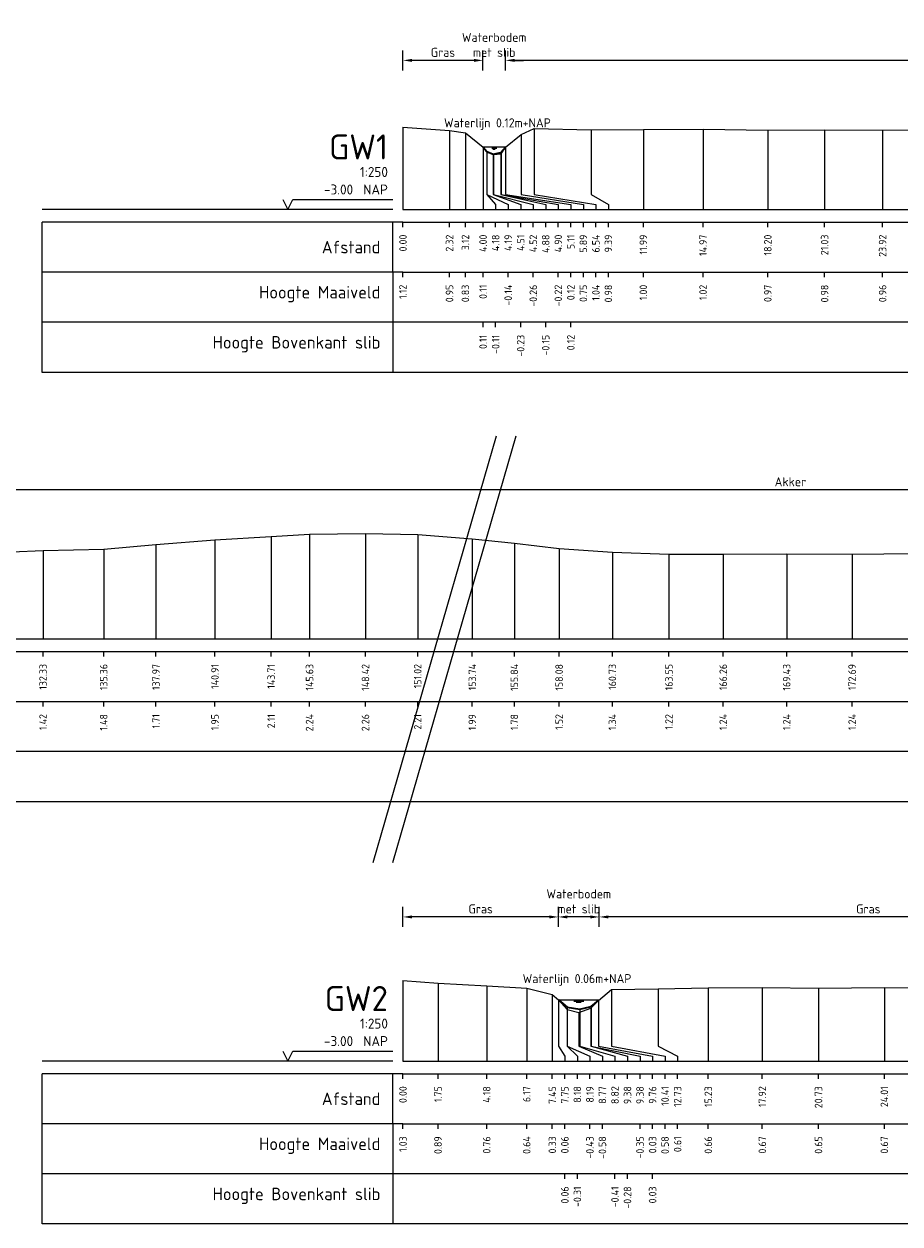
# Model space of a CAD drawing. Header units: metres. Extents: x 132725 to 140175, y 414354 to 417094.
# Tile 49 of 61: x 139831 to 139875, y 417033 to 417092. Entities that reach past the tile are written whole.
import ezdxf
from ezdxf.enums import TextEntityAlignment as Align

# ---------------------------------------------------------------- set-up
doc = ezdxf.new("R2010")
doc.units = ezdxf.units.M
doc.header["$PDMODE"] = 35
doc.header["$PDSIZE"] = 0.075
doc.layers.get('Defpoints').update_dxf_attribs({"true_color": 0x806000})
for name, color, linetype, lineweight in [('B-ME-GW-MAAIVELD-GD', 8, 'GW-MAAIVELD', 25), ('X-ME-AL-PROFIEL_BOVENKANT SLIB-GD', 42, 'Continuous', 35), ('X-XX-AL-DETAIL1-M', 7, 'Continuous', 18), ('X-XX-AL-NAP-T18', 7, 'Continuous', 18), ('X-XX-AL-TEKENBLAD_KADER_AFSNIJMARKERING-G', 7, 'Continuous', 25)]:
    doc.layers.add(name, color=color, linetype=linetype, lineweight=lineweight)
doc.layers.add('X-ME-AL-PROFIEL_WATERLIJN-GD', color=150, linetype='Continuous')
doc.layers.add('X-ME-AL-PROFIELRASTER-S', color=7, linetype='Continuous')
doc.styles.add('NLCS-ISO-ANNOTATIEF-T18', font='NLCS-ISO.ttf', dxfattribs={"height": 1.8})
doc.styles.add('NLCS-ISO-ANNOTATIVE-T18', font='NLCS-ISO.ttf', dxfattribs={"height": 1.8})
doc.linetypes.add('GW-MAAIVELD', pattern='A,12,[40,NLCS.SHX,S=1,R=0,X=0,Y=-0.5],12', length=24)
doc.dimstyles.new('NLCS-ANNOTATIEF-T18-PIJL_L2_H0', dxfattribs={"dimtxt": 2.5, "dimasz": 1.8, "dimexe": 2, "dimexo": 2, "dimgap": 0.7, "dimtad": 1, "dimzin": 0, "dimdsep": 46, "dimtxsty": 'NLCS-ISO-ANNOTATIEF-T18', "dimcen": 0, "dimdle": 2, "dimclrd": 256, "dimclre": 256, "dimclrt": 10, "dimaunit": 2, "dimadec": 0, "dimazin": 0, "dimtfac": 1, "dimtdec": 3, "dimtofl": 0, "dimtmove": 0, "dimatfit": 3, "dimfxl": 2, "dimfxlon": 1, "dimtfillclr": 256, "dimtolj": 1, "dimtzin": 0, "dimlwd": -1, "dimlwe": -1, "dimarcsym": 0})

# ---------------------------------------------------------------- blocks, each defined once
blk = doc.blocks.new('SAL-PROFIELRASTER_BALK_EIND1-D')
at = {"color": 0, "linetype": 'ByBlock', "lineweight": -2, "flags": 128}
for points in [[(0, 0), (1, 0)], [(0, -2.5), (1, -2.5)], [(0, -12.5), (1, -12.5)]]:
    blk.add_lwpolyline(points, dxfattribs=at)
blk = doc.blocks.new('SAL-PROFIELRASTER_BALK_EIND2-D')
at = {"color": 0, "linetype": 'ByBlock', "lineweight": -2}
blk.add_line((1, -12.5), (0, -12.5), dxfattribs=at)
blk = doc.blocks.new('SAL-PROFIELRASTER_BALK_DATA-D')
at = {"color": 0, "linetype": 'ByBlock', "lineweight": -2}
blk.add_lwpolyline([(0, -3.5), (0, -2.5)], dxfattribs=at)
at = {"color": 0, "linetype": 'ByBlock', "lineweight": -2, "style": 'NLCS-ISO-ANNOTATIVE-T18'}
blk.add_attdef('GETAL', text='', height=1.5, rotation=90, dxfattribs=at).set_placement((0.75, -5), align=Align.RIGHT)
blk = doc.blocks.new('SAL-PROFIELRASTER_AANHAAL-D')
at = {"color": 9, "linetype": 'ByBlock', "lineweight": -2, "flags": 128}
blk.add_lwpolyline([(0, 1), (0, 0)], dxfattribs=at)
blk = doc.blocks.new('*D55')
at = {"layer": 'Defpoints', "color": 0, "transparency": 16777216}
for p in [(139826.201, 417069.218), (139826.201, 417065.826), (139889.072, 417065.71)]:
    blk.add_point(p, dxfattribs=at)
at = {"layer": 'X-XX-AL-DETAIL1-M', "transparency": 16777216}
for p, q in [((139826.201, 417068.718), (139826.201, 417069.718)), ((139889.072, 417068.718), (139889.072, 417069.718)), ((139888.622, 417069.218), (139826.651, 417069.218))]:
    blk.add_line(p, q, dxfattribs=at)
for points in [[(139826.651, 417069.293), (139826.651, 417069.143), (139826.201, 417069.218)], [(139888.622, 417069.293), (139888.622, 417069.143), (139889.072, 417069.218)]]:
    blk.add_solid(points, dxfattribs=at)
at = {"layer": 'X-XX-AL-DETAIL1-M', "color": 10, "transparency": 16777216, "insert": (139869.454, 417069.618), "char_height": 0.45, "attachment_point": 5, "style": 'NLCS-ISO-ANNOTATIEF-T18'}
blk.add_mtext('\\A1;Akker', dxfattribs=at)
blk = doc.blocks.new('SAL-PROFIELRASTER-D')
at = {"color": 0, "linetype": 'ByBlock', "lineweight": -2, "flags": 128}
for points in [[(-2, 0), (-72, 0)], [(-24, 2), (-23, 0), (-22, 2), (-2, 2)], [(-72, -12.5), (-72, -2.5)], [(0, -2.5), (-72, -2.5)], [(-2, -12.5), (-2, -2.5)], [(0, -12.5), (-72, -12.5)]]:
    blk.add_lwpolyline(points, dxfattribs=at)
at = {"color": 0, "linetype": 'ByBlock', "lineweight": -2, "style": 'NLCS-ISO-ANNOTATIVE-T18'}
blk.add_text('NAP', height=2, dxfattribs=at).set_placement((-3, 3), align=Align.RIGHT)
blk.add_text('Afstand', height=2.5, dxfattribs=at).set_placement((-4.5, -7.5), align=Align.MIDDLE_RIGHT)
for tag, height, p in [('PROFIELNR', 5, (-3, 10)), ('SCHAAL', 2, (-3, 6.5)), ('NAP', 2, (-9.94, 3))]:
    blk.add_attdef(tag, text='', height=height, dxfattribs=at).set_placement(p, align=Align.RIGHT)
blk = doc.blocks.new('SAL-PROFIELRASTER_BALK-D')
at = {"color": 0, "linetype": 'ByBlock', "lineweight": -2}
for p, q in [((-72, -12.5), (-72, -2.5)), ((-2, -2.5), (-2, -12.5)), ((0, -12.5), (-72, -12.5))]:
    blk.add_line(p, q, dxfattribs=at)
at = {"color": 0, "linetype": 'ByBlock', "lineweight": -2, "style": 'NLCS-ISO-ANNOTATIVE-T18'}
for tag, height, p in [('TITEL1', 2.5, (-4.5, -6.5)), ('TITEL2', 1.5, (-4.5, -9.5))]:
    blk.add_attdef(tag, text='', height=height, dxfattribs=at).set_placement(p, align=Align.MIDDLE_RIGHT)
blk = doc.blocks.new('SAL-PROFIELRASTER_AANHAAL_STAGGER-D')
at = {"color": 9, "linetype": 'ByBlock', "lineweight": -2, "flags": 128}
for points in [[(0, 0), (0, -0.25)], [(0, -0.25), (1, -0.75)], [(1, -0.75), (1, -1)]]:
    blk.add_lwpolyline(points, dxfattribs=at)
blk = doc.blocks.new('*D124')
at = {"layer": 'Defpoints', "color": 0, "transparency": 16777216}
for p in [(139854.117, 417090.644), (139854.117, 417086.319), (139855.242, 417086.319)]:
    blk.add_point(p, dxfattribs=at)
at = {"layer": 'X-XX-AL-DETAIL1-M', "transparency": 16777216}
for p, q in [((139854.117, 417090.144), (139854.117, 417091.144)), ((139855.242, 417090.144), (139855.242, 417091.144)), ((139853.667, 417090.644), (139853.217, 417090.644)), ((139855.692, 417090.644), (139856.142, 417090.644))]:
    blk.add_line(p, q, dxfattribs=at)
for points in [[(139853.667, 417090.719), (139853.667, 417090.569), (139854.117, 417090.644)], [(139855.692, 417090.719), (139855.692, 417090.569), (139855.242, 417090.644)]]:
    blk.add_solid(points, dxfattribs=at)
at = {"layer": 'X-XX-AL-DETAIL1-M', "color": 10, "transparency": 16777216, "insert": (139854.679, 417091.419), "char_height": 0.45, "attachment_point": 5, "style": 'NLCS-ISO-ANNOTATIEF-T18'}
blk.add_mtext('\\A1;Waterbodem\\Pmet slib', dxfattribs=at)
blk = doc.blocks.new('*D127')
at = {"layer": 'Defpoints', "color": 0, "transparency": 16777216}
for p in [(139850.128, 417090.644), (139850.128, 417087.319), (139854.117, 417086.319)]:
    blk.add_point(p, dxfattribs=at)
at = {"layer": 'X-XX-AL-DETAIL1-M', "transparency": 16777216}
for p, q in [((139850.128, 417090.144), (139850.128, 417091.144)), ((139854.117, 417090.144), (139854.117, 417091.144)), ((139853.667, 417090.644), (139850.578, 417090.644))]:
    blk.add_line(p, q, dxfattribs=at)
for points in [[(139850.578, 417090.719), (139850.578, 417090.569), (139850.128, 417090.644)], [(139853.667, 417090.719), (139853.667, 417090.569), (139854.117, 417090.644)]]:
    blk.add_solid(points, dxfattribs=at)
at = {"layer": 'X-XX-AL-DETAIL1-M', "color": 10, "transparency": 16777216, "insert": (139852.122, 417091.044), "char_height": 0.45, "attachment_point": 5, "style": 'NLCS-ISO-ANNOTATIEF-T18'}
blk.add_mtext('\\A1;Gras', dxfattribs=at)
blk = doc.blocks.new('*D128')
at = {"layer": 'Defpoints', "color": 0, "transparency": 16777216}
for p in [(139855.242, 417090.644), (139855.242, 417086.319), (139972.106, 417086.243)]:
    blk.add_point(p, dxfattribs=at)
at = {"layer": 'X-XX-AL-DETAIL1-M', "transparency": 16777216}
for p, q in [((139855.242, 417090.144), (139855.242, 417091.144)), ((139972.106, 417090.144), (139972.106, 417091.144)), ((139971.656, 417090.644), (139855.692, 417090.644))]:
    blk.add_line(p, q, dxfattribs=at)
for points in [[(139855.692, 417090.719), (139855.692, 417090.569), (139855.242, 417090.644)], [(139971.656, 417090.719), (139971.656, 417090.569), (139972.106, 417090.644)]]:
    blk.add_solid(points, dxfattribs=at)
at = {"layer": 'X-XX-AL-DETAIL1-M', "color": 10, "transparency": 16777216, "insert": (139913.674, 417091.044), "char_height": 0.45, "attachment_point": 5, "style": 'NLCS-ISO-ANNOTATIEF-T18'}
blk.add_mtext('\\A1;Gras', dxfattribs=at)
blk = doc.blocks.new('*D131')
at = {"layer": 'Defpoints', "color": 0, "transparency": 16777216}
for p in [(139857.879, 417047.902), (139857.879, 417043.764), (139859.917, 417043.764)]:
    blk.add_point(p, dxfattribs=at)
at = {"layer": 'X-XX-AL-DETAIL1-M', "transparency": 16777216}
for p, q in [((139857.879, 417047.402), (139857.879, 417048.402)), ((139859.917, 417047.402), (139859.917, 417048.402)), ((139859.467, 417047.902), (139858.329, 417047.902))]:
    blk.add_line(p, q, dxfattribs=at)
for points in [[(139858.329, 417047.977), (139858.329, 417047.827), (139857.879, 417047.902)], [(139859.467, 417047.977), (139859.467, 417047.827), (139859.917, 417047.902)]]:
    blk.add_solid(points, dxfattribs=at)
at = {"layer": 'X-XX-AL-DETAIL1-M', "color": 10, "transparency": 16777216, "insert": (139858.898, 417048.677), "char_height": 0.45, "attachment_point": 5, "style": 'NLCS-ISO-ANNOTATIEF-T18'}
blk.add_mtext('\\A1;Waterbodem\\Pmet slib', dxfattribs=at)
blk = doc.blocks.new('*D138')
at = {"layer": 'Defpoints', "color": 0, "transparency": 16777216}
for p in [(139859.917, 417047.902), (139859.917, 417043.764), (139886.761, 417043.758)]:
    blk.add_point(p, dxfattribs=at)
at = {"layer": 'X-XX-AL-DETAIL1-M', "transparency": 16777216}
for p, q in [((139859.917, 417047.402), (139859.917, 417048.402)), ((139886.761, 417047.402), (139886.761, 417048.402)), ((139886.311, 417047.902), (139860.367, 417047.902))]:
    blk.add_line(p, q, dxfattribs=at)
for points in [[(139860.367, 417047.977), (139860.367, 417047.827), (139859.917, 417047.902)], [(139886.311, 417047.977), (139886.311, 417047.827), (139886.761, 417047.902)]]:
    blk.add_solid(points, dxfattribs=at)
at = {"layer": 'X-XX-AL-DETAIL1-M', "color": 10, "transparency": 16777216, "insert": (139873.339, 417048.302), "char_height": 0.45, "attachment_point": 5, "style": 'NLCS-ISO-ANNOTATIEF-T18'}
blk.add_mtext('\\A1;Gras', dxfattribs=at)
blk = doc.blocks.new('*D139')
at = {"layer": 'Defpoints', "color": 0, "transparency": 16777216}
for p in [(139850.128, 417047.902), (139850.128, 417044.734), (139857.879, 417043.764)]:
    blk.add_point(p, dxfattribs=at)
at = {"layer": 'X-XX-AL-DETAIL1-M', "transparency": 16777216}
for p, q in [((139850.128, 417047.402), (139850.128, 417048.402)), ((139857.879, 417047.402), (139857.879, 417048.402)), ((139857.429, 417047.902), (139850.578, 417047.902))]:
    blk.add_line(p, q, dxfattribs=at)
for points in [[(139850.578, 417047.977), (139850.578, 417047.827), (139850.128, 417047.902)], [(139857.429, 417047.977), (139857.429, 417047.827), (139857.879, 417047.902)]]:
    blk.add_solid(points, dxfattribs=at)
at = {"layer": 'X-XX-AL-DETAIL1-M', "color": 10, "transparency": 16777216, "insert": (139854.004, 417048.302), "char_height": 0.45, "attachment_point": 5, "style": 'NLCS-ISO-ANNOTATIEF-T18'}
blk.add_mtext('\\A1;Gras', dxfattribs=at)

msp = doc.modelspace()

# ---------------------------------------------------------------- linework, layer by layer
at = {"layer": 'B-ME-GW-MAAIVELD-GD', "ltscale": 0.1, "flags": 128}
for points in [[(139850.128, 417087.319), (139852.449, 417087.148), (139853.243, 417087.025), (139854.125, 417086.312), (139854.319, 417086.06), (139854.647, 417085.941), (139855.033, 417085.98), (139855.242, 417086.319), (139856.021, 417086.947), (139856.668, 417087.238), (139859.521, 417087.18), (139862.117, 417087.196), (139865.096, 417087.218), (139868.326, 417087.168), (139871.158, 417087.18), (139874.05, 417087.164), (139876.718, 417087.173), (139879.918, 417087.167), (139883.234, 417087.12), (139886.667, 417087.099), (139890.116, 417087.099), (139893.408, 417087.099), (139896.603, 417087.085), (139900.225, 417087.048), (139903.73, 417087.059), (139907.013, 417087.095), (139910.508, 417087.093), (139913.948, 417087.106), (139917.426, 417087.103), (139920.828, 417087.115), (139924.324, 417087.109), (139927.836, 417087.095), (139931.315, 417087.115), (139934.707, 417087.093), (139938.474, 417087.098), (139941.733, 417087.171), (139945.209, 417087.231), (139948.766, 417087.283), (139952.289, 417087.251), (139955.744, 417087.221), (139959.074, 417087.197), (139962.423, 417087.172), (139965.591, 417087.148), (139968.897, 417087.136), (139970.508, 417087.062), (139971.589, 417086.493), (139972.168, 417086.213), (139972.705, 417085.564), (139973.472, 417085.385), (139974.735, 417085.612), (139975.254, 417086.243), (139975.952, 417086.86), (139976.487, 417087.252), (139979.301, 417087.484), (139982.462, 417087.618), (139985.488, 417087.68), (139988.095, 417087.905), (139991.035, 417088.146), (139993.84, 417088.305), (139995.755, 417088.435), (139998.544, 417088.463), (140001.151, 417088.414), (140003.872, 417088.192), (140005.97, 417087.983), (140008.203, 417087.717), (140010.857, 417087.538), (140013.681, 417087.423), (140016.386, 417087.436), (140019.553, 417087.439), (140022.818, 417087.435), (140025.984, 417087.456), (140029.083, 417087.584), (140031.853, 417087.536), (140033.06, 417087.459), (140035.497, 417087.303), (140037.913, 417087.173), (140039.358, 417087.136), (140041.769, 417087.101), (140042.279, 417086.717), (140043.934, 417085.691), (140045.528, 417085.24), (140046.798, 417085)], [(139699.842, 417065.893), (139702.163, 417065.722), (139702.957, 417065.599), (139703.839, 417064.886), (139704.033, 417064.634), (139704.361, 417064.515), (139704.747, 417064.554), (139704.956, 417064.893), (139705.735, 417065.521), (139706.382, 417065.812), (139709.235, 417065.754), (139711.831, 417065.77), (139714.81, 417065.792), (139718.04, 417065.742), (139720.872, 417065.754), (139723.764, 417065.738), (139726.432, 417065.747), (139729.632, 417065.741), (139732.948, 417065.694), (139736.381, 417065.673), (139739.83, 417065.673), (139743.122, 417065.673), (139746.318, 417065.659), (139749.939, 417065.622), (139753.444, 417065.633), (139756.727, 417065.669), (139760.222, 417065.667), (139763.662, 417065.68), (139767.14, 417065.677), (139770.542, 417065.689), (139774.038, 417065.683), (139777.55, 417065.669), (139781.029, 417065.689), (139784.421, 417065.667), (139788.188, 417065.672), (139791.447, 417065.745), (139794.923, 417065.805), (139798.48, 417065.857), (139802.003, 417065.825), (139805.458, 417065.795), (139808.788, 417065.771), (139812.137, 417065.746), (139815.305, 417065.722), (139818.612, 417065.71), (139820.222, 417065.636), (139821.303, 417065.067), (139821.882, 417064.787), (139822.419, 417064.138), (139823.186, 417063.959), (139824.449, 417064.186), (139824.968, 417064.817), (139825.667, 417065.434), (139826.201, 417065.826), (139829.015, 417066.058), (139832.176, 417066.192), (139835.202, 417066.254), (139837.809, 417066.479), (139840.749, 417066.72), (139843.554, 417066.879), (139845.469, 417067.009), (139848.258, 417067.037), (139850.865, 417066.988), (139853.586, 417066.766), (139855.684, 417066.557), (139857.917, 417066.291), (139860.571, 417066.112), (139863.395, 417065.997), (139866.1, 417066.01), (139869.267, 417066.013), (139872.532, 417066.009), (139875.698, 417066.03), (139878.797, 417066.158), (139881.567, 417066.11), (139882.774, 417066.033), (139885.211, 417065.877), (139887.627, 417065.747), (139889.072, 417065.71), (139891.483, 417065.675), (139891.993, 417065.291), (139893.648, 417064.265), (139895.242, 417063.814), (139896.512, 417063.574)], [(139850.128, 417044.734), (139851.878, 417044.598), (139854.304, 417044.463), (139856.3, 417044.343), (139857.577, 417044.03), (139857.879, 417043.764), (139858.322, 417043.279), (139858.903, 417043.13), (139859.504, 417043.353), (139859.884, 417043.736), (139860.537, 417044.285), (139862.859, 417044.319), (139865.355, 417044.361), (139868.051, 417044.374), (139870.854, 417044.352), (139874.138, 417044.373), (139876.977, 417044.371), (139879.678, 417044.366), (139882.446, 417044.311), (139885.648, 417044.145), (139886.884, 417043.715), (139887.534, 417043.305), (139888.225, 417043.241), (139889.177, 417043.29), (139889.75, 417043.758), (139890.548, 417043.96), (139891.869, 417044.146), (139893.659, 417044.227), (139895.895, 417044.286), (139899.003, 417044.306), (139902.357, 417044.324), (139905.385, 417044.32), (139908.365, 417044.339), (139911.57, 417044.308), (139914.55, 417044.247), (139917.695, 417044.069), (139919.243, 417043.909), (139920.776, 417044.107), (139923.155, 417044.216), (139926.342, 417044.264), (139930.145, 417044.255), (139933.551, 417044.269), (139936.799, 417044.279), (139940.2, 417044.27), (139943.513, 417044.224), (139946.714, 417044.212), (139950.363, 417044.068), (139952.707, 417044.101), (139954.977, 417044.246), (139957.842, 417044.259), (139961.015, 417044.283), (139964.727, 417044.332), (139967.867, 417044.294), (139971.253, 417044.27), (139974.515, 417044.247), (139977.935, 417044.187), (139981.321, 417044.068), (139983.221, 417043.911), (139985.465, 417044.087), (139988.624, 417044.183), (139991.683, 417044.246), (139995.131, 417044.262), (139998.564, 417044.252), (140001.716, 417044.244), (140005.296, 417044.272), (140008.733, 417044.275), (140011.588, 417044.181), (140013.903, 417044.084), (140016.204, 417044.002), (140019.012, 417044.179), (140022.393, 417044.254), (140025.554, 417044.329), (140028.696, 417044.326), (140031.754, 417044.331), (140034.671, 417044.309), (140038.41, 417044.304), (140041.382, 417044.271), (140044.286, 417043.751), (140045.184, 417043.164), (140046.658, 417043.042), (140047.999, 417042.978), (140049.57, 417042.944), (140050.595, 417043.175), (140051.125, 417043.729), (140052.085, 417044.554), (140055.056, 417044.705), (140057.644, 417044.767), (140060.278, 417044.917), (140062.766, 417045.073), (140065.279, 417045.29), (140067.607, 417045.478), (140070.04, 417045.687), (140072.684, 417045.897), (140074.947, 417045.955), (140077.279, 417045.952), (140079.651, 417045.839), (140082.791, 417045.605), (140085.751, 417045.314), (140088.435, 417045.107), (140091.608, 417044.878), (140094.485, 417044.727), (140097.272, 417044.731), (140100.945, 417044.763), (140103.699, 417044.84), (140106.531, 417044.884), (140109.379, 417044.951), (140112.424, 417045.047), (140114.719, 417045.001), (140117.545, 417044.976), (140119.992, 417044.828), (140120.187, 417044.915), (140120.898, 417044.935), (140121.916, 417044.564), (140122.087, 417044.67), (140123.888, 417044.604), (140124.667, 417044.173), (140125.944, 417043.471), (140126.831, 417042.821), (140127.838, 417042.745), (140128.888, 417042.505)]]:
    msp.add_lwpolyline(points, dxfattribs=at)
at = {"layer": 'X-ME-AL-PROFIEL_BOVENKANT SLIB-GD'}
for points in [[(139854.125, 417086.312), (139854.31, 417086.089), (139854.635, 417085.969), (139855.013, 417086.049), (139855.242, 417086.319)], [(139857.879, 417043.764), (139858.313, 417043.395), (139858.943, 417043.297), (139859.511, 417043.428), (139859.884, 417043.736)]]:
    msp.add_lwpolyline(points, dxfattribs=at)
at = {"layer": 'X-ME-AL-PROFIEL_WATERLIJN-GD'}
for points in [[(139855.242, 417086.319), (139854.117, 417086.319)], [(139854.553, 417086.266), (139854.803, 417086.266)], [(139854.609, 417086.217), (139854.734, 417086.217)], [(139857.879, 417043.764), (139859.917, 417043.764)], [(139858.648, 417043.702), (139859.148, 417043.702)], [(139858.773, 417043.643), (139859.023, 417043.643)]]:
    msp.add_lwpolyline(points, dxfattribs=at)
at = {"layer": 'X-XX-AL-TEKENBLAD_KADER_AFSNIJMARKERING-G'}
for points in [[(139848.646, 417050.62), (139854.8, 417071.917)], [(139849.628, 417050.62), (139855.782, 417071.917)]]:
    msp.add_lwpolyline(points, dxfattribs=at)

# ---------------------------------------------------------------- block references
at = {"layer": 'X-ME-AL-PROFIELRASTER-S', "xscale": 0.25, "yscale": 0.25, "zscale": 0.25}
for name, p, values in [('SAL-PROFIELRASTER-D', (139850.128, 417083.2), {'PROFIELNR': 'GW1', 'SCHAAL': '1:250', 'NAP': '-3.00'}), ('SAL-PROFIELRASTER_BALK_DATA-D', (139850.128, 417083.2), {'GETAL': '0.00'}), ('SAL-PROFIELRASTER_BALK_DATA-D', (139852.449, 417083.2), {'GETAL': '2.32'}), ('SAL-PROFIELRASTER_BALK_DATA-D', (139853.243, 417083.2), {'GETAL': '3.12'}), ('SAL-PROFIELRASTER_BALK_DATA-D', (139854.125, 417083.2), {'GETAL': '4.00'}), ('SAL-PROFIELRASTER_BALK_DATA-D', (139854.125, 417083.2), {'GETAL': '4.00'}), ('SAL-PROFIELRASTER_BALK_DATA-D', (139854.125, 417083.2), {'GETAL': '4.00'}), ('SAL-PROFIELRASTER_BALK_DATA-D', (139854.75, 417083.2), {'GETAL': '4.18'}), ('SAL-PROFIELRASTER_BALK_DATA-D', (139855.375, 417083.2), {'GETAL': '4.19'}), ('SAL-PROFIELRASTER_BALK_DATA-D', (139856, 417083.2), {'GETAL': '4.51'}), ('SAL-PROFIELRASTER_BALK_DATA-D', (139856.625, 417083.2), {'GETAL': '4.52'}), ('SAL-PROFIELRASTER_BALK_DATA-D', (139857.25, 417083.2), {'GETAL': '4.88'}), ('SAL-PROFIELRASTER_BALK_DATA-D', (139857.875, 417083.2), {'GETAL': '4.90'}), ('SAL-PROFIELRASTER_BALK_DATA-D', (139858.5, 417083.2), {'GETAL': '5.11'}), ('SAL-PROFIELRASTER_BALK_DATA-D', (139858.5, 417083.2), {'GETAL': '5.11'}), ('SAL-PROFIELRASTER_BALK_DATA-D', (139858.5, 417083.2), {'GETAL': '5.11'}), ('SAL-PROFIELRASTER_BALK_DATA-D', (139859.125, 417083.2), {'GETAL': '5.89'}), ('SAL-PROFIELRASTER_BALK_DATA-D', (139859.75, 417083.2), {'GETAL': '6.54'}), ('SAL-PROFIELRASTER_BALK_DATA-D', (139860.375, 417083.2), {'GETAL': '9.39'}), ('SAL-PROFIELRASTER_BALK_DATA-D', (139862.117, 417083.2), {'GETAL': '11.99'}), ('SAL-PROFIELRASTER_BALK_DATA-D', (139865.096, 417083.2), {'GETAL': '14.97'}), ('SAL-PROFIELRASTER_BALK_DATA-D', (139868.326, 417083.2), {'GETAL': '18.20'}), ('SAL-PROFIELRASTER_BALK_DATA-D', (139871.158, 417083.2), {'GETAL': '21.03'}), ('SAL-PROFIELRASTER_BALK_DATA-D', (139874.05, 417083.2), {'GETAL': '23.92'}), ('SAL-PROFIELRASTER_BALK-D', (139850.128, 417080.7), {'TITEL1': 'Hoogte Maaiveld'}), ('SAL-PROFIELRASTER_BALK_DATA-D', (139850.128, 417080.7), {'GETAL': '1.12'}), ('SAL-PROFIELRASTER_BALK_DATA-D', (139852.449, 417080.7), {'GETAL': '0.95'}), ('SAL-PROFIELRASTER_BALK_DATA-D', (139853.243, 417080.7), {'GETAL': '0.83'}), ('SAL-PROFIELRASTER_BALK_DATA-D', (139854.125, 417080.7), {'GETAL': '0.11'}), ('SAL-PROFIELRASTER_BALK_DATA-D', (139855.375, 417080.7), {'GETAL': '-0.14'}), ('SAL-PROFIELRASTER_BALK_DATA-D', (139856.625, 417080.7), {'GETAL': '-0.26'}), ('SAL-PROFIELRASTER_BALK_DATA-D', (139857.875, 417080.7), {'GETAL': '-0.22'}), ('SAL-PROFIELRASTER_BALK_DATA-D', (139858.5, 417080.7), {'GETAL': '0.12'}), ('SAL-PROFIELRASTER_BALK_DATA-D', (139859.125, 417080.7), {'GETAL': '0.75'}), ('SAL-PROFIELRASTER_BALK_DATA-D', (139859.75, 417080.7), {'GETAL': '1.04'}), ('SAL-PROFIELRASTER_BALK_DATA-D', (139860.375, 417080.7), {'GETAL': '0.98'}), ('SAL-PROFIELRASTER_BALK_DATA-D', (139862.117, 417080.7), {'GETAL': '1.00'}), ('SAL-PROFIELRASTER_BALK_DATA-D', (139865.096, 417080.7), {'GETAL': '1.02'}), ('SAL-PROFIELRASTER_BALK_DATA-D', (139868.326, 417080.7), {'GETAL': '0.97'}), ('SAL-PROFIELRASTER_BALK_DATA-D', (139871.158, 417080.7), {'GETAL': '0.98'}), ('SAL-PROFIELRASTER_BALK_DATA-D', (139874.05, 417080.7), {'GETAL': '0.96'}), ('SAL-PROFIELRASTER_BALK-D', (139850.128, 417078.2), {'TITEL1': 'Hoogte Bovenkant slib'}), ('SAL-PROFIELRASTER_BALK_DATA-D', (139854.125, 417078.2), {'GETAL': '0.11'}), ('SAL-PROFIELRASTER_BALK_DATA-D', (139854.75, 417078.2), {'GETAL': '-0.11'}), ('SAL-PROFIELRASTER_BALK_DATA-D', (139856, 417078.2), {'GETAL': '-0.23'}), ('SAL-PROFIELRASTER_BALK_DATA-D', (139857.25, 417078.2), {'GETAL': '-0.15'}), ('SAL-PROFIELRASTER_BALK_DATA-D', (139858.5, 417078.2), {'GETAL': '0.12'}), ('SAL-PROFIELRASTER_BALK_DATA-D', (139832.176, 417061.774), {'GETAL': '132.33'}), ('SAL-PROFIELRASTER_BALK_DATA-D', (139835.202, 417061.774), {'GETAL': '135.36'}), ('SAL-PROFIELRASTER_BALK_DATA-D', (139837.809, 417061.774), {'GETAL': '137.97'}), ('SAL-PROFIELRASTER_BALK_DATA-D', (139840.749, 417061.774), {'GETAL': '140.91'}), ('SAL-PROFIELRASTER_BALK_DATA-D', (139843.554, 417061.774), {'GETAL': '143.71'}), ('SAL-PROFIELRASTER_BALK_DATA-D', (139845.469, 417061.774), {'GETAL': '145.63'}), ('SAL-PROFIELRASTER_BALK_DATA-D', (139848.258, 417061.774), {'GETAL': '148.42'}), ('SAL-PROFIELRASTER_BALK_DATA-D', (139850.865, 417061.774), {'GETAL': '151.02'}), ('SAL-PROFIELRASTER_BALK_DATA-D', (139853.586, 417061.774), {'GETAL': '153.74'}), ('SAL-PROFIELRASTER_BALK_DATA-D', (139855.684, 417061.774), {'GETAL': '155.84'}), ('SAL-PROFIELRASTER_BALK_DATA-D', (139857.917, 417061.774), {'GETAL': '158.08'}), ('SAL-PROFIELRASTER_BALK_DATA-D', (139860.571, 417061.774), {'GETAL': '160.73'}), ('SAL-PROFIELRASTER_BALK_DATA-D', (139863.395, 417061.774), {'GETAL': '163.55'}), ('SAL-PROFIELRASTER_BALK_DATA-D', (139866.1, 417061.774), {'GETAL': '166.26'}), ('SAL-PROFIELRASTER_BALK_DATA-D', (139869.267, 417061.774), {'GETAL': '169.43'}), ('SAL-PROFIELRASTER_BALK_DATA-D', (139872.532, 417061.774), {'GETAL': '172.69'}), ('SAL-PROFIELRASTER_BALK_DATA-D', (139832.176, 417059.274), {'GETAL': '1.42'}), ('SAL-PROFIELRASTER_BALK_DATA-D', (139835.202, 417059.274), {'GETAL': '1.48'}), ('SAL-PROFIELRASTER_BALK_DATA-D', (139837.809, 417059.274), {'GETAL': '1.71'}), ('SAL-PROFIELRASTER_BALK_DATA-D', (139840.749, 417059.274), {'GETAL': '1.95'}), ('SAL-PROFIELRASTER_BALK_DATA-D', (139843.554, 417059.274), {'GETAL': '2.11'}), ('SAL-PROFIELRASTER_BALK_DATA-D', (139845.469, 417059.274), {'GETAL': '2.24'}), ('SAL-PROFIELRASTER_BALK_DATA-D', (139848.258, 417059.274), {'GETAL': '2.26'}), ('SAL-PROFIELRASTER_BALK_DATA-D', (139850.865, 417059.274), {'GETAL': '2.21'}), ('SAL-PROFIELRASTER_BALK_DATA-D', (139853.586, 417059.274), {'GETAL': '1.99'}), ('SAL-PROFIELRASTER_BALK_DATA-D', (139855.684, 417059.274), {'GETAL': '1.78'}), ('SAL-PROFIELRASTER_BALK_DATA-D', (139857.917, 417059.274), {'GETAL': '1.52'}), ('SAL-PROFIELRASTER_BALK_DATA-D', (139860.571, 417059.274), {'GETAL': '1.34'}), ('SAL-PROFIELRASTER_BALK_DATA-D', (139863.395, 417059.274), {'GETAL': '1.22'}), ('SAL-PROFIELRASTER_BALK_DATA-D', (139866.1, 417059.274), {'GETAL': '1.24'}), ('SAL-PROFIELRASTER_BALK_DATA-D', (139869.267, 417059.274), {'GETAL': '1.24'}), ('SAL-PROFIELRASTER_BALK_DATA-D', (139872.532, 417059.274), {'GETAL': '1.24'}), ('SAL-PROFIELRASTER-D', (139850.128, 417040.705), {'PROFIELNR': 'GW2', 'SCHAAL': '1:250', 'NAP': '-3.00'}), ('SAL-PROFIELRASTER_BALK_DATA-D', (139850.128, 417040.705), {'GETAL': '0.00'}), ('SAL-PROFIELRASTER_BALK_DATA-D', (139851.878, 417040.705), {'GETAL': '1.75'}), ('SAL-PROFIELRASTER_BALK_DATA-D', (139854.304, 417040.705), {'GETAL': '4.18'}), ('SAL-PROFIELRASTER_BALK_DATA-D', (139856.3, 417040.705), {'GETAL': '6.17'}), ('SAL-PROFIELRASTER_BALK_DATA-D', (139857.577, 417040.705), {'GETAL': '7.45'}), ('SAL-PROFIELRASTER_BALK_DATA-D', (139858.202, 417040.705), {'GETAL': '7.75'}), ('SAL-PROFIELRASTER_BALK_DATA-D', (139858.202, 417040.705), {'GETAL': '7.75'}), ('SAL-PROFIELRASTER_BALK_DATA-D', (139858.202, 417040.705), {'GETAL': '7.75'}), ('SAL-PROFIELRASTER_BALK_DATA-D', (139858.202, 417040.705), {'GETAL': '7.75'}), ('SAL-PROFIELRASTER_BALK_DATA-D', (139858.827, 417040.705), {'GETAL': '8.18'}), ('SAL-PROFIELRASTER_BALK_DATA-D', (139859.452, 417040.705), {'GETAL': '8.19'}), ('SAL-PROFIELRASTER_BALK_DATA-D', (139860.077, 417040.705), {'GETAL': '8.77'}), ('SAL-PROFIELRASTER_BALK_DATA-D', (139860.702, 417040.705), {'GETAL': '8.82'}), ('SAL-PROFIELRASTER_BALK_DATA-D', (139861.327, 417040.705), {'GETAL': '9.38'}), ('SAL-PROFIELRASTER_BALK_DATA-D', (139861.952, 417040.705), {'GETAL': '9.38'}), ('SAL-PROFIELRASTER_BALK_DATA-D', (139862.577, 417040.705), {'GETAL': '9.76'}), ('SAL-PROFIELRASTER_BALK_DATA-D', (139862.577, 417040.705), {'GETAL': '9.76'}), ('SAL-PROFIELRASTER_BALK_DATA-D', (139862.577, 417040.705), {'GETAL': '9.76'}), ('SAL-PROFIELRASTER_BALK_DATA-D', (139862.577, 417040.705), {'GETAL': '9.76'}), ('SAL-PROFIELRASTER_BALK_DATA-D', (139863.202, 417040.705), {'GETAL': '10.41'}), ('SAL-PROFIELRASTER_BALK_DATA-D', (139863.827, 417040.705), {'GETAL': '12.73'}), ('SAL-PROFIELRASTER_BALK_DATA-D', (139865.355, 417040.705), {'GETAL': '15.23'}), ('SAL-PROFIELRASTER_BALK_DATA-D', (139868.051, 417040.705), {'GETAL': '17.92'}), ('SAL-PROFIELRASTER_BALK_DATA-D', (139870.854, 417040.705), {'GETAL': '20.73'}), ('SAL-PROFIELRASTER_BALK_DATA-D', (139874.138, 417040.705), {'GETAL': '24.01'}), ('SAL-PROFIELRASTER_BALK-D', (139850.128, 417038.205), {'TITEL1': 'Hoogte Maaiveld'}), ('SAL-PROFIELRASTER_BALK_DATA-D', (139850.128, 417038.205), {'GETAL': '1.03'}), ('SAL-PROFIELRASTER_BALK_DATA-D', (139851.878, 417038.205), {'GETAL': '0.89'}), ('SAL-PROFIELRASTER_BALK_DATA-D', (139854.304, 417038.205), {'GETAL': '0.76'}), ('SAL-PROFIELRASTER_BALK_DATA-D', (139856.3, 417038.205), {'GETAL': '0.64'}), ('SAL-PROFIELRASTER_BALK_DATA-D', (139857.577, 417038.205), {'GETAL': '0.33'}), ('SAL-PROFIELRASTER_BALK_DATA-D', (139858.202, 417038.205), {'GETAL': '0.06'}), ('SAL-PROFIELRASTER_BALK_DATA-D', (139859.452, 417038.205), {'GETAL': '-0.43'}), ('SAL-PROFIELRASTER_BALK_DATA-D', (139860.077, 417038.205), {'GETAL': '-0.58'}), ('SAL-PROFIELRASTER_BALK_DATA-D', (139861.952, 417038.205), {'GETAL': '-0.35'}), ('SAL-PROFIELRASTER_BALK_DATA-D', (139862.577, 417038.205), {'GETAL': '0.03'}), ('SAL-PROFIELRASTER_BALK_DATA-D', (139863.202, 417038.205), {'GETAL': '0.58'}), ('SAL-PROFIELRASTER_BALK_DATA-D', (139863.827, 417038.205), {'GETAL': '0.61'}), ('SAL-PROFIELRASTER_BALK_DATA-D', (139865.355, 417038.205), {'GETAL': '0.66'}), ('SAL-PROFIELRASTER_BALK_DATA-D', (139868.051, 417038.205), {'GETAL': '0.67'}), ('SAL-PROFIELRASTER_BALK_DATA-D', (139870.854, 417038.205), {'GETAL': '0.65'}), ('SAL-PROFIELRASTER_BALK_DATA-D', (139874.138, 417038.205), {'GETAL': '0.67'}), ('SAL-PROFIELRASTER_BALK-D', (139850.128, 417035.705), {'TITEL1': 'Hoogte Bovenkant slib'}), ('SAL-PROFIELRASTER_BALK_DATA-D', (139858.202, 417035.705), {'GETAL': '0.06'}), ('SAL-PROFIELRASTER_BALK_DATA-D', (139858.827, 417035.705), {'GETAL': '-0.31'}), ('SAL-PROFIELRASTER_BALK_DATA-D', (139860.702, 417035.705), {'GETAL': '-0.41'}), ('SAL-PROFIELRASTER_BALK_DATA-D', (139861.327, 417035.705), {'GETAL': '-0.28'}), ('SAL-PROFIELRASTER_BALK_DATA-D', (139862.577, 417035.705), {'GETAL': '0.03'})]:
    msp.add_blockref(name, p, dxfattribs=at).add_auto_attribs(values)
at = {"layer": 'X-ME-AL-PROFIELRASTER-S'}
for p, yscale in [((139850.128, 417083.2), 4.119), ((139852.449, 417083.2), 3.948), ((139853.243, 417083.2), 3.825), ((139856.021, 417084.2), 2.747), ((139856.668, 417084.2), 3.038), ((139859.521, 417084.2), 2.98), ((139862.117, 417083.2), 3.996), ((139865.096, 417083.2), 4.018), ((139868.326, 417083.2), 3.968), ((139871.158, 417083.2), 3.98), ((139874.05, 417083.2), 3.964), ((139854.125, 417083.2), 3.112), ((139854.125, 417083.2), 3.112), ((139854.125, 417083.2), 3.112), ((139854.31, 417084.2), 1.889), ((139854.319, 417084.2), 1.86), ((139854.635, 417084.2), 1.769), ((139854.647, 417084.2), 1.741), ((139855.013, 417084.2), 1.849), ((139855.033, 417084.2), 1.78), ((139855.242, 417084.2), 2.119), ((139855.242, 417084.2), 2.119), ((139855.242, 417084.2), 2.119), ((139840.749, 417061.774), 4.946), ((139843.554, 417061.774), 5.105), ((139845.469, 417061.774), 5.234999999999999), ((139848.258, 417061.774), 5.263), ((139850.865, 417061.774), 5.214), ((139853.586, 417061.774), 4.992), ((139832.176, 417061.774), 4.418), ((139835.202, 417061.774), 4.48), ((139837.809, 417061.774), 4.705), ((139855.684, 417061.774), 4.782999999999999), ((139857.917, 417061.774), 4.516999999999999), ((139860.571, 417061.774), 4.338), ((139863.395, 417061.774), 4.223), ((139866.1, 417061.774), 4.236), ((139869.267, 417061.774), 4.239), ((139872.532, 417061.774), 4.235), ((139850.128, 417040.705), 4.029), ((139851.878, 417040.705), 3.893), ((139854.304, 417040.705), 3.758), ((139856.3, 417040.705), 3.638), ((139857.577, 417040.705), 3.325), ((139860.537, 417041.705), 2.58), ((139862.859, 417041.705), 2.614), ((139865.355, 417040.705), 3.656), ((139868.051, 417040.705), 3.669), ((139870.854, 417040.705), 3.647), ((139874.138, 417040.705), 3.668), ((139857.879, 417041.705), 2.059), ((139857.879, 417041.705), 2.059), ((139857.879, 417041.705), 2.059), ((139857.879, 417041.705), 2.059), ((139858.313, 417041.705), 1.69), ((139858.322, 417041.705), 1.574), ((139858.943, 417041.705), 1.592), ((139859.504, 417041.705), 1.648), ((139859.511, 417041.705), 1.723), ((139859.884, 417041.705), 2.031), ((139859.884, 417041.705), 2.031), ((139859.884, 417041.705), 2.031), ((139859.884, 417041.705), 2.031), ((139858.903, 417041.705), 1.425)]:
    msp.add_blockref('SAL-PROFIELRASTER_AANHAAL-D', p, dxfattribs=dict(at, yscale=yscale))
for p, xscale, zscale in [((139854.31, 417084.2), 0.44052711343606, 0.44052711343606), ((139854.319, 417084.2), 1.056127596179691, 1.056127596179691), ((139854.635, 417084.2), 1.36496776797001, 1.36496776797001), ((139854.647, 417084.2), 1.97805569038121, 1.97805569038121), ((139855.013, 417084.2), 2.23778941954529, 2.23778941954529), ((139855.033, 417084.2), 2.84270874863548, 2.84270874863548), ((139855.242, 417084.2), 3.25815760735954, 3.25815760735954), ((139855.242, 417084.2), 3.25815760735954, 3.25815760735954), ((139855.242, 417084.2), 3.25815760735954, 3.25815760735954), ((139856.021, 417084.2), 3.10406019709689, 3.10406019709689), ((139856.668, 417084.2), 3.082236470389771, 3.082236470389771), ((139859.521, 417084.2), 0.8547864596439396, 0.8547864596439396), ((139857.879, 417041.705), 0.3230678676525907, 0.3230678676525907), ((139857.879, 417041.705), 0.3230678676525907, 0.3230678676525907), ((139857.879, 417041.705), 0.3230678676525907, 0.3230678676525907), ((139857.879, 417041.705), 0.3230678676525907, 0.3230678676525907), ((139858.313, 417041.705), 0.5144175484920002, 0.5144175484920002), ((139858.322, 417041.705), 1.130484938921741, 1.130484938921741), ((139858.903, 417041.705), 1.17449014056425, 1.17449014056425), ((139858.943, 417041.705), 1.759031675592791, 1.759031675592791), ((139859.504, 417041.705), 2.447902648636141, 2.447902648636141), ((139859.511, 417041.705), 1.816540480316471, 1.816540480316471), ((139859.884, 417041.705), 2.693199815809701, 2.693199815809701), ((139859.884, 417041.705), 2.693199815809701, 2.693199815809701), ((139859.884, 417041.705), 2.693199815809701, 2.693199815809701), ((139859.884, 417041.705), 2.693199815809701, 2.693199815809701), ((139860.537, 417041.705), 2.665293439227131, 2.665293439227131), ((139862.859, 417041.705), 0.9678233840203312, 0.9678233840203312)]:
    msp.add_blockref('SAL-PROFIELRASTER_AANHAAL_STAGGER-D', p, dxfattribs=dict(at, xscale=xscale, zscale=zscale))
at = {"layer": 'X-ME-AL-PROFIELRASTER-S', "yscale": 0.25}
for name, p, xscale, zscale in [('SAL-PROFIELRASTER_BALK_EIND1-D', (139850.128, 417083.2), 197, 194.4313743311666), ('SAL-PROFIELRASTER_BALK_EIND2-D', (139850.128, 417080.7), 197, 194.4313743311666), ('SAL-PROFIELRASTER_BALK_EIND2-D', (139850.128, 417078.2), 197, 194.4313743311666), ('SAL-PROFIELRASTER_BALK_EIND1-D', (139699.842, 417061.774), 197, 194.4313743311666), ('SAL-PROFIELRASTER_BALK_EIND2-D', (139699.842, 417059.274), 197, 194.4313743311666), ('SAL-PROFIELRASTER_BALK_EIND2-D', (139699.842, 417056.774), 197, 194.4313743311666), ('SAL-PROFIELRASTER_BALK_EIND1-D', (139850.128, 417040.705), 279.5, 277.3284274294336), ('SAL-PROFIELRASTER_BALK_EIND2-D', (139850.128, 417038.205), 279.5, 277.3284274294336), ('SAL-PROFIELRASTER_BALK_EIND2-D', (139850.128, 417035.705), 279.5, 277.3284274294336)]:
    msp.add_blockref(name, p, dxfattribs=dict(at, xscale=xscale, zscale=zscale))

# ---------------------------------------------------------------- texts
at = {"layer": 'X-XX-AL-NAP-T18', "color": 10, "char_height": 0.45, "width": 15.43377, "attachment_point": 7, "style": 'NLCS-ISO-ANNOTATIEF-T18'}
for s, insert in [('Waterlijn 0.12m+NAP', (139852.175, 417087.167)), ('Waterlijn 0.06m+NAP', (139856.098, 417044.463))]:
    msp.add_mtext(s, dxfattribs=dict(at, insert=insert))

# ---------------------------------------------------------------- dimensions: what is measured, and where the dimension line sits
at = {"layer": 'X-XX-AL-DETAIL1-M'}
for base, p1, p2, text, picture, middle in [((139854.117, 417090.644), (139855.242, 417086.319), (139854.117, 417086.319), 'Waterbodem\\Pmet slib', '*D124', (139854.679, 417090.644)), ((139850.128, 417090.644), (139854.117, 417086.319), (139850.128, 417087.319), 'Gras', '*D127', (139852.122, 417090.644)), ((139855.242, 417090.644), (139972.106, 417086.243), (139855.242, 417086.319), 'Gras', '*D128', (139913.674, 417090.644)), ((139826.201, 417069.218), (139889.072, 417065.71), (139826.201, 417065.826), 'Akker', '*D55', (139869.454, 417069.218)), ((139857.879, 417047.902), (139859.917, 417043.764), (139857.879, 417043.764), 'Waterbodem\\Pmet slib', '*D131', (139858.898, 417047.902)), ((139850.128, 417047.902), (139857.879, 417043.764), (139850.128, 417044.734), 'Gras', '*D139', (139854.004, 417047.902)), ((139859.917, 417047.902), (139886.761, 417043.758), (139859.917, 417043.764), 'Gras', '*D138', (139873.339, 417047.902))]:
    dim = msp.add_linear_dim(base=base, p1=p1, p2=p2, text=text, dimstyle='NLCS-ANNOTATIEF-T18-PIJL_L2_H0', dxfattribs=at)
    dim.commit()
    dim.dimension.update_dxf_attribs({"geometry": picture, "text_midpoint": middle, "dimtype": 160})

doc.saveas('drawing.dxf')
